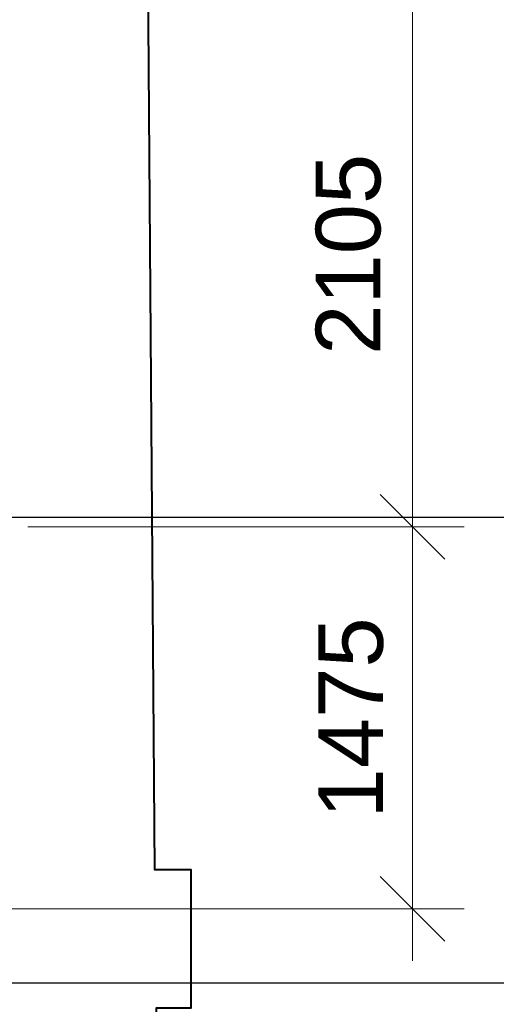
# Model space of a CAD drawing. Header units: millimetres. Extents: x -7161 to 110057, y -144197 to 43481.
# Tile 22 of 30: x 55465 to 57309, y -2232 to 1572. Entities that reach past the tile are written whole.
import ezdxf

# ---------------------------------------------------------------- set-up
doc = ezdxf.new("R2010")
doc.units = ezdxf.units.MM
for name, color, linetype, lineweight in [('Несущие стены', 10, 'Continuous', 40), ('Обмерные чертежи _09_02_2026_ 3 эт_dwg', 8, 'Continuous', 9), ('Оси', 7, 'Continuous', 9), ('Размеры', 7, 'Continuous', 9)]:
    doc.layers.add(name, color=color, linetype=linetype, lineweight=lineweight)
doc.styles.add('Arial', font='arial.ttf', dxfattribs={"height": 250})

# ---------------------------------------------------------------- blocks, each defined once
blk = doc.blocks.new('Обмерные чертежи _09_02_2026_ 3 эт_dwg_ось сокольники-2039262-Cхема демонтажа сборных ребристых плит перекрытия 3 этажа в осях _Г-Ж_1-3 и Г-Ж_10-12_')
at = {"layer": 'Оси', "color": 250, "lineweight": 30, "flags": 128}
for points in [[(-445519.6, 43384.3), (-452017.7, 43384.3), (-455016.1, 43384.3), (-459017.2, 43384.3), (-462418.1, 43384.3), (-470317, 43384.3), (-482815.7, 43384.3), (-490714.2, 43384.3), (-493712.8, 43384.3), (-497864.2, 43384.3), (-500863.6, 43384.3), (-507364, 43384.3), (-513024.9, 43384.3), (-513524.9, 43384.3)], [(-445519.6, 41586.2), (-452017.7, 41586.2), (-455016.1, 41586.2), (-459017.2, 41586.2), (-462418.1, 41586.2), (-470317, 41586.2), (-482815.7, 41586.2), (-490714.2, 41586.2), (-493712.8, 41586.2), (-497864.2, 41586.2), (-500863.6, 41586.2), (-507364, 41586.2), (-513024.9, 41586.2), (-513524.9, 41586.2)]]:
    blk.add_lwpolyline(points, dxfattribs=at)
blk = doc.blocks.new('Обмерные чертежи _09_02_2026_ 3 эт_dwg__Oblique-2039263-Cхема демонтажа сборных ребристых плит перекрытия 3 этажа в осях _Г-Ж_1-3 и Г-Ж_10-12_')
at = {"layer": 'Размеры'}
blk.add_line((-0.5, -0.5), (0.5, 0.5), dxfattribs=at)
blk = doc.blocks.new('Обмерные чертежи _09_02_2026_ 3 эт_dwg-2039254-Cхема демонтажа сборных ребристых плит перекрытия 3 этажа в осях _Г-Ж_1-3 и Г-Ж_10-12_')
at = {"layer": 'Несущие стены', "flags": 128}
blk.add_lwpolyline([(-547581.7, -151796.7), (-543496.5, -151821.2), (-543496.5, -151901), (-543365.2, -151901), (-543364.7, -151822), (-541379.5, -151833.9), (-541379.5, -151470), (-541245.3, -151470), (-541245.3, -150936.2), (-541385.9, -150936.2), (-541438.2, -144051.4)], dxfattribs=at)
at = {"layer": 'Размеры'}
for p, q in [((-540390, -147705.2), (-540390, -145005.2)), ((-540390, -149811.4), (-540390, -147305.2)), ((-540390, -151287.5), (-540390, -149411.4)), ((-542378.1, -151087.5), (-540190, -151087.5))]:
    blk.add_line(p, q, dxfattribs=at)
at = {"layer": 'Размеры', "flags": 128}
blk.add_lwpolyline([(-540190, -149611.4), (-541877.8, -149611.4)], close=True, dxfattribs=at)
blk.add_blockref('Обмерные чертежи _09_02_2026_ 3 эт_dwg_ось сокольники-2039262-Cхема демонтажа сборных ребристых плит перекрытия 3 этажа в осях _Г-Ж_1-3 и Г-Ж_10-12_', (-90010.3, -192960))
for p, xscale, yscale, zscale, rotation in [((-540390, -149611.4), 250.0000000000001, 250.0000000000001, 250.0000000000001, 90), ((-540390, -149611.4), 250, 250, 250, 270), ((-540390, -151087.5), 250, 250, 250, 270)]:
    blk.add_blockref('Обмерные чертежи _09_02_2026_ 3 эт_dwg__Oblique-2039263-Cхема демонтажа сборных ребристых плит перекрытия 3 этажа в осях _Г-Ж_1-3 и Г-Ж_10-12_', p, dxfattribs=dict(xscale=xscale, yscale=yscale, zscale=zscale, rotation=rotation))
at = {"layer": 'Размеры', "char_height": 250, "width": 930.438, "attachment_point": 2, "rotation": 90, "line_spacing_factor": 0.941778, "style": 'Arial'}
for s, insert in [('2105', (-540764.1, -148558.3)), ('1475', (-540754.4, -150349.4))]:
    blk.add_mtext(s, dxfattribs=dict(at, insert=insert))

msp = doc.modelspace()

# ---------------------------------------------------------------- block references
at = {"layer": 'Обмерные чертежи _09_02_2026_ 3 эт_dwg', "color": 7}
msp.add_blockref('Обмерные чертежи _09_02_2026_ 3 эт_dwg-2039254-Cхема демонтажа сборных ребристых плит перекрытия 3 этажа в осях _Г-Ж_1-3 и Г-Ж_10-12_', (597374.3, 149223.7), dxfattribs=at)

doc.saveas('drawing.dxf')
